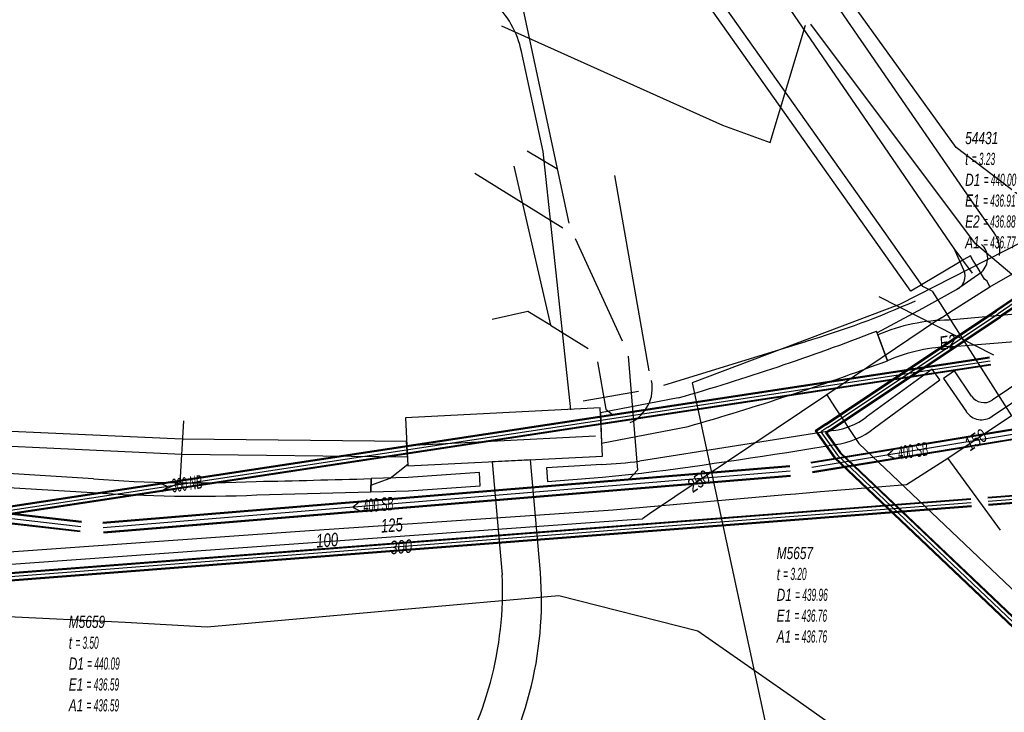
# Model space of a CAD drawing. Header units: metres. Extents: x 2695563 to 2696938, y 1260544 to 1262032.
# Tile 53 of 256: x 2695763 to 2695804, y 1261264 to 1261293. Entities that reach past the tile are written whole.
import ezdxf

# ---------------------------------------------------------------- set-up
doc = ezdxf.new("R2010")
doc.units = ezdxf.units.M
doc.linetypes.add('AUSGEZOGEN', pattern=[0])
for name, color, linetype in [('AW_LK_ Haltung Text', 7, 'AUSGEZOGEN'), ('AW_LK_Ein-Auslauftext', 24, 'AUSGEZOGEN'), ('AW_LK_Haltung', 24, 'AUSGEZOGEN'), ('AW_LK_Normschacht Text', 24, 'AUSGEZOGEN'), ('EW_LK_Bauwerk_FL_Linie_Punkt', 1, 'AUSGEZOGEN'), ('EW_LK_Trasseabs', 1, 'AUSGEZOGEN'), ('EW_LK_Trasserand', 1, 'AUSGEZOGEN'), ('FM_LK_SW_TRASSEKANTE', 94, 'AUSGEZOGEN'), ('GA_LK_Leitung', 32, 'AUSGEZOGEN'), ('GA_LK_Leitung_Text', 32, 'AUSGEZOGEN'), ('TV_LK_LEITUNG', 92, 'AUSGEZOGEN'), ('WA_LK_Leitung', 171, 'AUSGEZOGEN'), ('WA_LK_Leitung_Text', 171, 'AUSGEZOGEN')]:
    doc.layers.add(name, color=color, linetype=linetype)
doc.styles.add('ARIAL', font='arial.ttf')
pattern_1 = [(0, (2708005, 1273150), (6075, 6075), [6075, -6075]), (90, (2708005, 1273150), (-6075, 6075), [6075, -6075])]

# ---------------------------------------------------------------- blocks, each defined once
blk = doc.blocks.new('COMPLEXOBJECT_1757')
at = {"layer": 'EW_LK_Trasserand', "color": 1, "linetype": 'AUSGEZOGEN', "transparency": 33554687}
blk.add_line((5801.723, 11277.757), (5801.01, 11278.794), dxfattribs=at)
for points in [[(5802.578, 11276.92), (5806.293, 11279.426), (5805.986, 11279.882), (5802.572, 11277.583)], [(5801.01, 11278.794), (5800.557, 11278.483), (5801.506, 11277.111)]]:
    blk.add_lwpolyline(points, dxfattribs=at)
for centre, radius, start, end in [((5802.239, 11278.119), 0.631, 215.0075, 301.8281), ((5802.135, 11277.54), 0.762, 214.2692, 305.5258)]:
    blk.add_arc(centre, radius, start, end, dxfattribs=at)
blk = doc.blocks.new('COMPLEXOBJECT_1758')
at = {"layer": 'EW_LK_Trasserand', "color": 1, "linetype": 'AUSGEZOGEN', "transparency": 33554687}
for p, q in [((5797.716, 11276.447), (5800.416, 11278.424)), ((5796.025, 11276.329), (5788.013, 11275.071))]:
    blk.add_line(p, q, dxfattribs=at)
for points in [[(5800.416, 11278.424), (5800.088, 11278.872), (5797.375, 11276.886)], [(5786.449, 11274.936), (5784.173, 11274.788), (5784.209, 11274.233), (5786.484, 11274.411), (5788.09, 11274.568)]]:
    blk.add_lwpolyline(points, dxfattribs=at)
for centre, radius, start, end in [((5795.617, 11279.232), 2.932, 277.9989, 306.8424), ((5795.702, 11278.912), 3.183, 276.952, 309.2582), ((5759.237, 11497.046), 224.341, 277.38939, 279.45416), ((5786.005, 11289.206), 14.277, 271.7818, 278.0849)]:
    blk.add_arc(centre, radius, start, end, dxfattribs=at)
blk = doc.blocks.new('COMPLEXOBJECT_1760')
at = {"layer": 'EW_LK_Trasserand', "color": 1, "linetype": 'AUSGEZOGEN', "transparency": 33554687}
for p, q in [((5797.853, 11280.286), (5798.247, 11279.217)), ((5800.944, 11279.804), (5804.683, 11280.103))]:
    blk.add_line(p, q, dxfattribs=at)
blk.add_lwpolyline([(5804.683, 11280.103), (5804.582, 11281.235), (5800.795, 11280.897)], dxfattribs=at)
for centre, radius, start, end in [((5800.821, 11273.382), 7.515, 90.2009, 113.2641), ((5801.086, 11272.661), 7.145, 91.1417, 113.416)]:
    blk.add_arc(centre, radius, start, end, dxfattribs=at)
blk = doc.blocks.new('COMPLEXOBJECT_1761')
at = {"layer": 'EW_LK_Trasserand', "color": 1, "linetype": 'AUSGEZOGEN', "transparency": 33554687}
blk.add_line((5798.247, 11279.217), (5797.79, 11280.435), dxfattribs=at)
blk.add_lwpolyline([(5789.609, 11277.684), (5786.395, 11277.058), (5786.444, 11275.814), (5790.023, 11276.505)], dxfattribs=at)
for centre, radius, start, end in [((5762.636, 11371.436), 97.555, 286.05066, 291.12153), ((5760.994, 11378.358), 105.909, 285.90779, 290.59386)]:
    blk.add_arc(centre, radius, start, end, dxfattribs=at)
blk = doc.blocks.new('COMPLEXOBJECT_1762')
at = {"layer": 'EW_LK_Trasserand', "color": 1, "linetype": 'AUSGEZOGEN', "transparency": 33554687}
blk.add_line((5783.919, 11270.469), (5783.506, 11275.127), dxfattribs=at)
for points in [[(5783.506, 11275.127), (5781.929, 11275.045), (5782.338, 11270.372)], [(5771.845, 11255.863), (5770.966, 11255.127), (5768.98, 11253.212), (5770.104, 11252.046), (5772.085, 11253.956), (5772.925, 11254.644)]]:
    blk.add_lwpolyline(points, dxfattribs=at)
for centre, radius, start, end in [((5767.806, 11269.717), 14.546, 327.2033, 2.5798), ((5768.816, 11269.33), 15.145, 326.3153, 4.3129), ((5771.475, 11267.235), 10.119, 292.8631, 327.7682), ((5772.561, 11266.171), 10.293, 292.3592, 329.3909), ((5780.543, 11244.859), 14.027, 111.4837, 128.3243), ((5784.341, 11238.599), 19.691, 113.5415, 125.4326)]:
    blk.add_arc(centre, radius, start, end, dxfattribs=at)
blk = doc.blocks.new('COMPLEXOBJECT_1764')
at = {"layer": 'EW_LK_Trasserand', "color": 1, "linetype": 'AUSGEZOGEN', "transparency": 33554687}
blk.add_lwpolyline([(5756.171, 11275.959), (5769.102, 11275.353), (5778.421, 11275.24), (5778.388, 11275.882), (5769.113, 11275.975), (5756.2, 11276.553)], dxfattribs=at)
blk = doc.blocks.new('COMPLEXOBJECT_1786')
at = {"layer": 'EW_LK_Trasserand', "color": 1, "linetype": 'AUSGEZOGEN', "transparency": 33554687}
for p, q in [((5765.457, 11274.337), (5753.217, 11275.092)), ((5753.181, 11274.515), (5765.41, 11273.774))]:
    blk.add_line(p, q, dxfattribs=at)
blk.add_lwpolyline([(5772.199, 11273.669), (5776.914, 11273.8), (5776.919, 11274.346)], dxfattribs=at)
for centre, radius, start, end in [((5769.659, 11326.221), 52.054, 265.3702, 272.7708), ((5760.544, 11837.271), 563.163, 271.18345, 271.66625), ((5769.708, 11332.163), 58.547, 265.7897, 272.43814)]:
    blk.add_arc(centre, radius, start, end, dxfattribs=at)
blk = doc.blocks.new('COMPLEXOBJECT_2152')
at = {"layer": 'EW_LK_Trasseabs', "color": 1, "linetype": 'AUSGEZOGEN', "transparency": 33554687}
blk.add_lwpolyline([(5802.652, 11284.498), (5801.825, 11285.669), (5785.268, 11309.733)], dxfattribs=at)
blk.add_arc((5801.68, 11283.779), 1.209, 349.5666, 36.4851, dxfattribs=at)
blk = doc.blocks.new('COMPLEXOBJECT_2153')
at = {"layer": 'EW_LK_Trasseabs', "color": 1, "linetype": 'AUSGEZOGEN', "transparency": 33554687}
blk.add_line((5789.01, 11278.201), (5794.87, 11280.018), dxfattribs=at)
blk.add_arc((5784.868, 11313.962), 35.387, 286.4177, 294.2475, dxfattribs=at)
blk = doc.blocks.new('COMPLEXOBJECT_2446')
at = {"layer": 'EW_LK_Trasseabs', "color": 1, "linetype": 'AUSGEZOGEN', "transparency": 33554687}
blk.add_lwpolyline([(5785.167, 11277.189), (5784.035, 11287.86), (5783.134, 11291.994)], dxfattribs=at)
blk.add_arc((5779.288, 11291.179), 3.931, 11.969, 47.0651, dxfattribs=at)
blk = doc.blocks.new('COMPLEXOBJECT_2447')
at = {"layer": 'EW_LK_Trasseabs', "color": 1, "linetype": 'AUSGEZOGEN', "transparency": 33554687}
blk.add_line((5801.101, 11282.16), (5802.142, 11282.896), dxfattribs=at)
blk.add_arc((5801.631, 11283.453), 0.756, 312.527, 48.9967, dxfattribs=at)
blk = doc.blocks.new('COMPLEXOBJECT_2448')
at = {"layer": 'EW_LK_Trasseabs', "color": 1, "linetype": 'AUSGEZOGEN', "transparency": 33554687}
blk.add_line((5801.398, 11282.962), (5800.998, 11283.852), dxfattribs=at)
blk.add_arc((5800.859, 11282.706), 0.597, 293.913, 25.4454, dxfattribs=at)

msp = doc.modelspace()

# ---------------------------------------------------------------- hatches: boundary and pattern name
at = {"layer": 'EW_LK_Bauwerk_FL_Linie_Punkt', "lineweight": 18, "transparency": 33554687}
h = msp.add_hatch(dxfattribs=at)
h.set_pattern_fill('MUSTER', color=1, scale=4050, style=0, pattern_type=2)
h.set_pattern_definition([(0, (2703955, 1269100), (4050, 4050), [4050, -4050]), (90, (2703955, 1269100), (-4050, 4050), [4050, -4050])])
h.paths.add_polyline_path([(2695787.349, 1261277.08), (2695779.309, 1261276.67), (2695779.41, 1261274.689), (2695787.451, 1261275.083)], flags=0)
at = {"layer": 'EW_LK_Trasserand', "lineweight": 18, "transparency": 33554687}
h = msp.add_hatch(dxfattribs=at)
h.set_pattern_fill('MUSTER', color=1, scale=6075, style=0, pattern_type=2)
h.set_pattern_definition(pattern_1)
h.paths.add_polyline_path([(2695805.653, 1261279.913), (2695805.552, 1261281.045), (2695801.765, 1261280.707), (2695801.667, 1261280.706), (2695801.57, 1261280.704), (2695801.472, 1261280.7), (2695801.375, 1261280.695), (2695801.277, 1261280.689), (2695801.18, 1261280.682), (2695801.083, 1261280.674), (2695800.986, 1261280.664), (2695800.889, 1261280.653), (2695800.792, 1261280.64), (2695800.695, 1261280.627), (2695800.599, 1261280.612), (2695800.503, 1261280.596), (2695800.407, 1261280.578), (2695800.311, 1261280.56), (2695800.215, 1261280.54), (2695800.12, 1261280.519), (2695800.025, 1261280.497), (2695799.93, 1261280.473), (2695799.836, 1261280.448), (2695799.742, 1261280.422), (2695799.648, 1261280.395), (2695799.555, 1261280.367), (2695799.462, 1261280.337), (2695799.369, 1261280.306), (2695799.277, 1261280.274), (2695799.185, 1261280.241), (2695799.094, 1261280.206), (2695799.003, 1261280.171), (2695798.913, 1261280.134), (2695798.823, 1261280.096), (2695799.217, 1261279.027), (2695799.299, 1261279.062), (2695799.382, 1261279.096), (2695799.466, 1261279.129), (2695799.549, 1261279.161), (2695799.633, 1261279.192), (2695799.718, 1261279.222), (2695799.803, 1261279.251), (2695799.888, 1261279.278), (2695799.973, 1261279.305), (2695800.059, 1261279.331), (2695800.146, 1261279.355), (2695800.232, 1261279.379), (2695800.319, 1261279.401), (2695800.406, 1261279.422), (2695800.493, 1261279.442), (2695800.581, 1261279.461), (2695800.668, 1261279.479), (2695800.756, 1261279.496), (2695800.845, 1261279.512), (2695800.933, 1261279.527), (2695801.022, 1261279.54), (2695801.11, 1261279.553), (2695801.199, 1261279.564), (2695801.288, 1261279.574), (2695801.377, 1261279.583), (2695801.467, 1261279.591), (2695801.556, 1261279.598), (2695801.645, 1261279.604), (2695801.735, 1261279.608), (2695801.824, 1261279.612), (2695801.914, 1261279.614)], flags=0)
h = msp.add_hatch(dxfattribs=at)
h.set_pattern_fill('MUSTER', color=1, scale=6075, style=0, pattern_type=2)
h.set_pattern_definition(pattern_1)
h.paths.add_polyline_path([(2695799.217, 1261279.027), (2695798.76, 1261280.245), (2695798.5, 1261280.145), (2695798.24, 1261280.046), (2695797.979, 1261279.947), (2695797.719, 1261279.849), (2695797.457, 1261279.752), (2695797.196, 1261279.656), (2695796.934, 1261279.561), (2695796.673, 1261279.466), (2695796.41, 1261279.372), (2695796.148, 1261279.279), (2695795.885, 1261279.186), (2695795.622, 1261279.094), (2695795.359, 1261279.003), (2695795.096, 1261278.913), (2695794.832, 1261278.823), (2695794.568, 1261278.735), (2695794.304, 1261278.647), (2695794.039, 1261278.559), (2695793.774, 1261278.473), (2695793.509, 1261278.387), (2695793.244, 1261278.302), (2695792.979, 1261278.218), (2695792.713, 1261278.134), (2695792.447, 1261278.052), (2695792.181, 1261277.97), (2695791.914, 1261277.889), (2695791.648, 1261277.808), (2695791.381, 1261277.728), (2695791.114, 1261277.65), (2695790.847, 1261277.571), (2695790.579, 1261277.494), (2695787.365, 1261276.868), (2695787.414, 1261275.624), (2695790.993, 1261276.315), (2695791.262, 1261276.392), (2695791.53, 1261276.47), (2695791.798, 1261276.548), (2695792.066, 1261276.627), (2695792.334, 1261276.707), (2695792.602, 1261276.787), (2695792.869, 1261276.868), (2695793.136, 1261276.95), (2695793.403, 1261277.033), (2695793.67, 1261277.116), (2695793.936, 1261277.2), (2695794.203, 1261277.285), (2695794.469, 1261277.37), (2695794.734, 1261277.456), (2695795, 1261277.543), (2695795.265, 1261277.631), (2695795.531, 1261277.719), (2695795.795, 1261277.808), (2695796.06, 1261277.897), (2695796.325, 1261277.988), (2695796.589, 1261278.079), (2695796.853, 1261278.17), (2695797.116, 1261278.263), (2695797.38, 1261278.356), (2695797.643, 1261278.45), (2695797.906, 1261278.544), (2695798.169, 1261278.639), (2695798.431, 1261278.735), (2695798.693, 1261278.832), (2695798.955, 1261278.929)], flags=0)
h = msp.add_hatch(dxfattribs=at)
h.set_pattern_fill('MUSTER', color=1, scale=6075, style=0, pattern_type=2)
h.set_pattern_definition(pattern_1)
h.paths.add_polyline_path([(2695725.022, 1261279.194), (2695725.06, 1261279.189), (2695725.097, 1261279.185), (2695725.135, 1261279.18), (2695725.173, 1261279.176), (2695725.211, 1261279.171), (2695725.249, 1261279.166), (2695725.287, 1261279.162), (2695725.324, 1261279.157), (2695725.362, 1261279.152), (2695725.4, 1261279.147), (2695725.438, 1261279.143), (2695725.476, 1261279.138), (2695725.513, 1261279.133), (2695725.551, 1261279.128), (2695725.589, 1261279.123), (2695725.627, 1261279.118), (2695725.665, 1261279.113), (2695725.702, 1261279.108), (2695725.74, 1261279.103), (2695725.778, 1261279.098), (2695725.816, 1261279.092), (2695725.853, 1261279.087), (2695725.891, 1261279.082), (2695725.929, 1261279.077), (2695725.967, 1261279.071), (2695726.004, 1261279.066), (2695726.042, 1261279.061), (2695726.08, 1261279.055), (2695726.118, 1261279.05), (2695726.155, 1261279.045), (2695726.193, 1261279.039), (2695753.14, 1261276.074), (2695753.269, 1261276.061), (2695753.398, 1261276.048), (2695753.526, 1261276.036), (2695753.655, 1261276.023), (2695753.784, 1261276.011), (2695753.913, 1261275.999), (2695754.042, 1261275.987), (2695754.171, 1261275.976), (2695754.3, 1261275.964), (2695754.429, 1261275.953), (2695754.558, 1261275.942), (2695754.687, 1261275.932), (2695754.816, 1261275.921), (2695754.945, 1261275.911), (2695755.074, 1261275.901), (2695755.203, 1261275.891), (2695755.332, 1261275.881), (2695755.461, 1261275.872), (2695755.59, 1261275.863), (2695755.72, 1261275.854), (2695755.849, 1261275.845), (2695755.978, 1261275.836), (2695756.107, 1261275.828), (2695756.236, 1261275.82), (2695756.365, 1261275.812), (2695756.495, 1261275.804), (2695756.624, 1261275.797), (2695756.753, 1261275.79), (2695756.882, 1261275.783), (2695757.012, 1261275.776), (2695757.141, 1261275.769), (2695770.072, 1261275.163), (2695779.391, 1261275.05), (2695779.358, 1261275.692), (2695770.083, 1261275.785), (2695757.17, 1261276.363), (2695757.041, 1261276.368), (2695756.911, 1261276.374), (2695756.782, 1261276.38), (2695756.653, 1261276.387), (2695756.524, 1261276.394), (2695756.394, 1261276.402), (2695756.265, 1261276.409), (2695756.136, 1261276.418), (2695756.007, 1261276.427), (2695755.878, 1261276.436), (2695755.749, 1261276.445), (2695755.62, 1261276.455), (2695755.491, 1261276.466), (2695755.362, 1261276.477), (2695755.233, 1261276.488), (2695755.104, 1261276.5), (2695754.975, 1261276.512), (2695754.846, 1261276.525), (2695754.717, 1261276.538), (2695754.589, 1261276.551), (2695754.46, 1261276.565), (2695754.331, 1261276.579), (2695754.203, 1261276.594), (2695754.074, 1261276.609), (2695753.946, 1261276.625), (2695753.817, 1261276.641), (2695753.689, 1261276.657), (2695753.561, 1261276.674), (2695753.432, 1261276.691), (2695753.304, 1261276.709), (2695753.176, 1261276.727), (2695726.255, 1261279.738), (2695726.226, 1261279.741), (2695726.197, 1261279.744), (2695726.169, 1261279.748), (2695726.14, 1261279.751), (2695726.111, 1261279.754), (2695726.082, 1261279.757), (2695726.053, 1261279.76), (2695726.025, 1261279.764), (2695725.996, 1261279.767), (2695725.967, 1261279.77), (2695725.938, 1261279.773), (2695725.909, 1261279.776), (2695725.881, 1261279.78), (2695725.852, 1261279.783), (2695725.823, 1261279.786), (2695725.794, 1261279.789), (2695725.765, 1261279.792), (2695725.737, 1261279.796), (2695725.708, 1261279.799), (2695725.679, 1261279.802), (2695725.65, 1261279.805), (2695725.621, 1261279.808), (2695725.593, 1261279.811), (2695725.564, 1261279.815), (2695725.535, 1261279.818), (2695725.506, 1261279.821), (2695725.477, 1261279.824), (2695725.449, 1261279.827), (2695725.42, 1261279.83), (2695725.391, 1261279.833), (2695725.362, 1261279.837)], flags=0)
h = msp.add_hatch(dxfattribs=at)
h.set_pattern_fill('MUSTER', color=1, scale=6075, style=0, pattern_type=2)
h.set_pattern_definition(pattern_1)
h.paths.add_polyline_path([(2695801.98, 1261278.604), (2695801.527, 1261278.293), (2695802.476, 1261276.921), (2695802.499, 1261276.889), (2695802.523, 1261276.859), (2695802.549, 1261276.829), (2695802.577, 1261276.802), (2695802.606, 1261276.775), (2695802.636, 1261276.75), (2695802.667, 1261276.727), (2695802.7, 1261276.705), (2695802.733, 1261276.685), (2695802.768, 1261276.667), (2695802.804, 1261276.651), (2695802.84, 1261276.636), (2695802.877, 1261276.623), (2695802.914, 1261276.613), (2695802.953, 1261276.604), (2695802.991, 1261276.597), (2695803.03, 1261276.592), (2695803.069, 1261276.589), (2695803.108, 1261276.588), (2695803.147, 1261276.589), (2695803.186, 1261276.593), (2695803.225, 1261276.598), (2695803.263, 1261276.605), (2695803.302, 1261276.614), (2695803.339, 1261276.625), (2695803.376, 1261276.638), (2695803.412, 1261276.653), (2695803.448, 1261276.669), (2695803.482, 1261276.688), (2695803.516, 1261276.708), (2695803.548, 1261276.73), (2695807.263, 1261279.236), (2695806.956, 1261279.692), (2695803.542, 1261277.393), (2695803.515, 1261277.377), (2695803.488, 1261277.363), (2695803.46, 1261277.35), (2695803.432, 1261277.339), (2695803.402, 1261277.328), (2695803.373, 1261277.32), (2695803.343, 1261277.312), (2695803.313, 1261277.307), (2695803.282, 1261277.302), (2695803.251, 1261277.3), (2695803.221, 1261277.298), (2695803.19, 1261277.298), (2695803.159, 1261277.3), (2695803.128, 1261277.303), (2695803.098, 1261277.308), (2695803.068, 1261277.314), (2695803.038, 1261277.322), (2695803.009, 1261277.331), (2695802.98, 1261277.342), (2695802.951, 1261277.354), (2695802.923, 1261277.367), (2695802.896, 1261277.381), (2695802.87, 1261277.397), (2695802.844, 1261277.415), (2695802.82, 1261277.433), (2695802.796, 1261277.453), (2695802.773, 1261277.474), (2695802.751, 1261277.495), (2695802.731, 1261277.518), (2695802.711, 1261277.542), (2695802.693, 1261277.567)], flags=0)
h = msp.add_hatch(dxfattribs=at)
h.set_pattern_fill('MUSTER', color=1, scale=6075, style=0, pattern_type=2)
h.set_pattern_definition(pattern_1)
h.paths.add_polyline_path([(2695801.386, 1261278.234), (2695801.058, 1261278.682), (2695798.345, 1261276.696), (2695798.307, 1261276.668), (2695798.268, 1261276.64), (2695798.229, 1261276.613), (2695798.189, 1261276.587), (2695798.149, 1261276.561), (2695798.108, 1261276.536), (2695798.068, 1261276.512), (2695798.026, 1261276.488), (2695797.985, 1261276.465), (2695797.943, 1261276.443), (2695797.9, 1261276.421), (2695797.857, 1261276.4), (2695797.814, 1261276.38), (2695797.771, 1261276.36), (2695797.727, 1261276.341), (2695797.683, 1261276.323), (2695797.639, 1261276.306), (2695797.594, 1261276.289), (2695797.549, 1261276.273), (2695797.504, 1261276.258), (2695797.459, 1261276.243), (2695797.413, 1261276.229), (2695797.368, 1261276.216), (2695797.322, 1261276.204), (2695797.276, 1261276.192), (2695797.229, 1261276.182), (2695797.183, 1261276.172), (2695797.136, 1261276.162), (2695797.089, 1261276.154), (2695797.042, 1261276.146), (2695796.995, 1261276.139), (2695788.983, 1261274.881), (2695788.933, 1261274.874), (2695788.883, 1261274.867), (2695788.832, 1261274.86), (2695788.782, 1261274.854), (2695788.732, 1261274.848), (2695788.682, 1261274.841), (2695788.631, 1261274.835), (2695788.581, 1261274.83), (2695788.531, 1261274.824), (2695788.48, 1261274.819), (2695788.43, 1261274.813), (2695788.379, 1261274.808), (2695788.329, 1261274.803), (2695788.279, 1261274.799), (2695788.228, 1261274.794), (2695788.178, 1261274.79), (2695788.127, 1261274.786), (2695788.077, 1261274.782), (2695788.026, 1261274.778), (2695787.976, 1261274.774), (2695787.925, 1261274.771), (2695787.874, 1261274.767), (2695787.824, 1261274.764), (2695787.773, 1261274.761), (2695787.723, 1261274.759), (2695787.672, 1261274.756), (2695787.622, 1261274.754), (2695787.571, 1261274.752), (2695787.52, 1261274.75), (2695787.47, 1261274.748), (2695787.419, 1261274.746), (2695785.143, 1261274.598), (2695785.179, 1261274.043), (2695787.454, 1261274.221), (2695789.06, 1261274.378), (2695789.319, 1261274.412), (2695789.577, 1261274.446), (2695789.836, 1261274.48), (2695790.094, 1261274.515), (2695790.353, 1261274.549), (2695790.611, 1261274.585), (2695790.869, 1261274.62), (2695791.128, 1261274.656), (2695791.386, 1261274.692), (2695791.644, 1261274.728), (2695791.902, 1261274.765), (2695792.161, 1261274.802), (2695792.419, 1261274.839), (2695792.677, 1261274.877), (2695792.935, 1261274.915), (2695793.193, 1261274.953), (2695793.451, 1261274.992), (2695793.709, 1261275.03), (2695793.966, 1261275.069), (2695794.224, 1261275.109), (2695794.482, 1261275.149), (2695794.74, 1261275.189), (2695794.997, 1261275.229), (2695795.255, 1261275.269), (2695795.513, 1261275.31), (2695795.77, 1261275.352), (2695796.028, 1261275.393), (2695796.285, 1261275.435), (2695796.542, 1261275.477), (2695796.8, 1261275.519), (2695797.057, 1261275.562), (2695797.114, 1261275.57), (2695797.172, 1261275.578), (2695797.229, 1261275.588), (2695797.286, 1261275.598), (2695797.342, 1261275.61), (2695797.399, 1261275.623), (2695797.455, 1261275.636), (2695797.511, 1261275.651), (2695797.567, 1261275.667), (2695797.622, 1261275.684), (2695797.677, 1261275.702), (2695797.732, 1261275.72), (2695797.786, 1261275.74), (2695797.84, 1261275.761), (2695797.894, 1261275.783), (2695797.947, 1261275.805), (2695798, 1261275.829), (2695798.053, 1261275.854), (2695798.105, 1261275.879), (2695798.156, 1261275.906), (2695798.207, 1261275.933), (2695798.257, 1261275.962), (2695798.307, 1261275.991), (2695798.357, 1261276.021), (2695798.406, 1261276.052), (2695798.454, 1261276.084), (2695798.502, 1261276.117), (2695798.549, 1261276.151), (2695798.595, 1261276.185), (2695798.641, 1261276.221), (2695798.686, 1261276.257)], flags=0)
h = msp.add_hatch(dxfattribs=at)
h.set_pattern_fill('MUSTER', color=1, scale=6075, style=0, pattern_type=2)
h.set_pattern_definition(pattern_1)
h.paths.add_polyline_path([(2695724.174, 1261277.592), (2695725.41, 1261277.477), (2695726.205, 1261277.385), (2695727, 1261277.293), (2695727.795, 1261277.201), (2695728.591, 1261277.109), (2695729.386, 1261277.018), (2695730.181, 1261276.926), (2695730.976, 1261276.835), (2695731.771, 1261276.744), (2695732.567, 1261276.653), (2695733.362, 1261276.563), (2695734.157, 1261276.472), (2695734.953, 1261276.381), (2695735.748, 1261276.291), (2695736.543, 1261276.201), (2695737.339, 1261276.111), (2695738.134, 1261276.021), (2695738.93, 1261275.931), (2695739.725, 1261275.842), (2695740.52, 1261275.753), (2695741.316, 1261275.663), (2695742.111, 1261275.574), (2695742.907, 1261275.485), (2695743.702, 1261275.397), (2695744.498, 1261275.308), (2695745.293, 1261275.22), (2695746.089, 1261275.131), (2695746.885, 1261275.043), (2695747.68, 1261274.955), (2695748.476, 1261274.867), (2695749.271, 1261274.78), (2695750.067, 1261274.692), (2695750.198, 1261274.676), (2695750.33, 1261274.66), (2695750.461, 1261274.644), (2695750.592, 1261274.629), (2695750.724, 1261274.614), (2695750.855, 1261274.599), (2695750.987, 1261274.584), (2695751.118, 1261274.57), (2695751.25, 1261274.556), (2695751.382, 1261274.543), (2695751.513, 1261274.529), (2695751.645, 1261274.516), (2695751.776, 1261274.504), (2695751.908, 1261274.491), (2695752.04, 1261274.479), (2695752.172, 1261274.467), (2695752.303, 1261274.456), (2695752.435, 1261274.444), (2695752.567, 1261274.433), (2695752.699, 1261274.423), (2695752.831, 1261274.412), (2695752.963, 1261274.402), (2695753.095, 1261274.393), (2695753.227, 1261274.383), (2695753.359, 1261274.374), (2695753.491, 1261274.365), (2695753.623, 1261274.356), (2695753.755, 1261274.348), (2695753.887, 1261274.34), (2695754.019, 1261274.332), (2695754.151, 1261274.325), (2695766.38, 1261273.584), (2695766.599, 1261273.568), (2695766.817, 1261273.553), (2695767.036, 1261273.539), (2695767.255, 1261273.526), (2695767.473, 1261273.514), (2695767.692, 1261273.502), (2695767.911, 1261273.491), (2695768.13, 1261273.481), (2695768.349, 1261273.472), (2695768.568, 1261273.464), (2695768.787, 1261273.457), (2695769.006, 1261273.45), (2695769.225, 1261273.444), (2695769.444, 1261273.439), (2695769.663, 1261273.435), (2695769.883, 1261273.431), (2695770.102, 1261273.429), (2695770.321, 1261273.427), (2695770.54, 1261273.426), (2695770.759, 1261273.426), (2695770.978, 1261273.427), (2695771.197, 1261273.428), (2695771.417, 1261273.431), (2695771.636, 1261273.434), (2695771.855, 1261273.438), (2695772.074, 1261273.443), (2695772.293, 1261273.448), (2695772.512, 1261273.455), (2695772.731, 1261273.462), (2695772.95, 1261273.47), (2695773.169, 1261273.479), (2695777.884, 1261273.61), (2695777.889, 1261274.156), (2695777.736, 1261274.152), (2695777.583, 1261274.147), (2695777.43, 1261274.143), (2695777.277, 1261274.139), (2695777.124, 1261274.134), (2695776.971, 1261274.13), (2695776.818, 1261274.126), (2695776.665, 1261274.122), (2695776.512, 1261274.118), (2695776.359, 1261274.114), (2695776.206, 1261274.11), (2695776.053, 1261274.106), (2695775.9, 1261274.102), (2695775.747, 1261274.098), (2695775.594, 1261274.094), (2695775.441, 1261274.09), (2695775.288, 1261274.086), (2695775.135, 1261274.083), (2695774.982, 1261274.079), (2695774.828, 1261274.075), (2695774.675, 1261274.072), (2695774.522, 1261274.068), (2695774.369, 1261274.065), (2695774.216, 1261274.061), (2695774.063, 1261274.058), (2695773.91, 1261274.054), (2695773.757, 1261274.051), (2695773.604, 1261274.048), (2695773.451, 1261274.044), (2695773.298, 1261274.041), (2695773.145, 1261274.038), (2695772.928, 1261274.028), (2695772.712, 1261274.019), (2695772.495, 1261274.011), (2695772.278, 1261274.003), (2695772.061, 1261273.997), (2695771.845, 1261273.991), (2695771.628, 1261273.987), (2695771.411, 1261273.983), (2695771.194, 1261273.98), (2695770.977, 1261273.978), (2695770.76, 1261273.977), (2695770.543, 1261273.977), (2695770.326, 1261273.978), (2695770.11, 1261273.98), (2695769.893, 1261273.982), (2695769.676, 1261273.986), (2695769.459, 1261273.99), (2695769.242, 1261273.996), (2695769.025, 1261274.002), (2695768.809, 1261274.009), (2695768.592, 1261274.017), (2695768.375, 1261274.026), (2695768.158, 1261274.036), (2695767.942, 1261274.047), (2695767.725, 1261274.058), (2695767.509, 1261274.071), (2695767.292, 1261274.084), (2695767.076, 1261274.099), (2695766.86, 1261274.114), (2695766.643, 1261274.13), (2695766.427, 1261274.147), (2695754.187, 1261274.902), (2695754.056, 1261274.908), (2695753.924, 1261274.914), (2695753.793, 1261274.921), (2695753.662, 1261274.928), (2695753.531, 1261274.935), (2695753.4, 1261274.942), (2695753.269, 1261274.951), (2695753.137, 1261274.959), (2695753.006, 1261274.968), (2695752.875, 1261274.977), (2695752.744, 1261274.986), (2695752.613, 1261274.996), (2695752.482, 1261275.006), (2695752.351, 1261275.017), (2695752.22, 1261275.027), (2695752.089, 1261275.039), (2695751.958, 1261275.05), (2695751.828, 1261275.062), (2695751.697, 1261275.075), (2695751.566, 1261275.087), (2695751.435, 1261275.1), (2695751.305, 1261275.114), (2695751.174, 1261275.127), (2695751.043, 1261275.141), (2695750.913, 1261275.156), (2695750.782, 1261275.171), (2695750.652, 1261275.186), (2695750.521, 1261275.201), (2695750.391, 1261275.217), (2695750.26, 1261275.233), (2695750.13, 1261275.25), (2695749.335, 1261275.34), (2695748.539, 1261275.431), (2695747.744, 1261275.521), (2695746.948, 1261275.612), (2695746.153, 1261275.703), (2695745.357, 1261275.793), (2695744.562, 1261275.884), (2695743.766, 1261275.974), (2695742.971, 1261276.065), (2695742.175, 1261276.156), (2695741.38, 1261276.246), (2695740.585, 1261276.337), (2695739.789, 1261276.428), (2695738.994, 1261276.519), (2695738.198, 1261276.61), (2695737.403, 1261276.7), (2695736.608, 1261276.791), (2695735.812, 1261276.882), (2695735.017, 1261276.973), (2695734.221, 1261277.064), (2695733.426, 1261277.155), (2695732.63, 1261277.246), (2695731.835, 1261277.337), (2695731.04, 1261277.428), (2695730.244, 1261277.519), (2695729.449, 1261277.61), (2695728.654, 1261277.701), (2695727.858, 1261277.792), (2695727.063, 1261277.884), (2695726.267, 1261277.975), (2695725.472, 1261278.066), (2695724.474, 1261278.159)], flags=0)
h = msp.add_hatch(dxfattribs=at)
h.set_pattern_fill('MUSTER', color=1, scale=6075, style=0, pattern_type=2)
h.set_pattern_definition(pattern_1)
h.paths.add_polyline_path([(2695784.476, 1261274.937), (2695782.899, 1261274.855), (2695783.308, 1261270.182), (2695783.318, 1261269.892), (2695783.323, 1261269.603), (2695783.321, 1261269.313), (2695783.314, 1261269.023), (2695783.301, 1261268.734), (2695783.282, 1261268.445), (2695783.258, 1261268.156), (2695783.228, 1261267.868), (2695783.192, 1261267.581), (2695783.15, 1261267.294), (2695783.103, 1261267.008), (2695783.05, 1261266.723), (2695782.991, 1261266.439), (2695782.927, 1261266.157), (2695782.857, 1261265.876), (2695782.781, 1261265.596), (2695782.7, 1261265.318), (2695782.614, 1261265.041), (2695782.522, 1261264.767), (2695782.424, 1261264.494), (2695782.321, 1261264.223), (2695782.213, 1261263.954), (2695782.099, 1261263.688), (2695781.98, 1261263.424), (2695781.856, 1261263.162), (2695781.727, 1261262.903), (2695781.592, 1261262.646), (2695781.453, 1261262.392), (2695781.308, 1261262.141), (2695781.158, 1261261.893), (2695781.004, 1261261.648), (2695780.896, 1261261.481), (2695780.785, 1261261.316), (2695780.671, 1261261.153), (2695780.554, 1261260.993), (2695780.433, 1261260.834), (2695780.31, 1261260.679), (2695780.183, 1261260.525), (2695780.053, 1261260.374), (2695779.921, 1261260.226), (2695779.785, 1261260.081), (2695779.647, 1261259.938), (2695779.506, 1261259.798), (2695779.362, 1261259.66), (2695779.216, 1261259.526), (2695779.067, 1261259.394), (2695778.915, 1261259.265), (2695778.761, 1261259.14), (2695778.605, 1261259.017), (2695778.446, 1261258.898), (2695778.284, 1261258.781), (2695778.121, 1261258.668), (2695777.955, 1261258.558), (2695777.787, 1261258.452), (2695777.617, 1261258.348), (2695777.446, 1261258.248), (2695777.272, 1261258.152), (2695777.096, 1261258.059), (2695776.919, 1261257.969), (2695776.739, 1261257.883), (2695776.558, 1261257.8), (2695776.376, 1261257.721), (2695776.252, 1261257.672), (2695776.129, 1261257.621), (2695776.007, 1261257.57), (2695775.885, 1261257.517), (2695775.763, 1261257.463), (2695775.642, 1261257.408), (2695775.522, 1261257.352), (2695775.402, 1261257.294), (2695775.282, 1261257.236), (2695775.163, 1261257.176), (2695775.045, 1261257.115), (2695774.927, 1261257.053), (2695774.81, 1261256.99), (2695774.694, 1261256.926), (2695774.578, 1261256.861), (2695774.463, 1261256.795), (2695774.348, 1261256.727), (2695774.234, 1261256.659), (2695774.121, 1261256.589), (2695774.008, 1261256.519), (2695773.896, 1261256.447), (2695773.785, 1261256.374), (2695773.674, 1261256.3), (2695773.564, 1261256.226), (2695773.455, 1261256.15), (2695773.346, 1261256.073), (2695773.238, 1261255.995), (2695773.131, 1261255.916), (2695773.025, 1261255.836), (2695772.92, 1261255.755), (2695772.815, 1261255.673), (2695771.936, 1261254.937), (2695769.95, 1261253.022), (2695771.074, 1261251.856), (2695773.055, 1261253.766), (2695773.895, 1261254.454), (2695774.003, 1261254.53), (2695774.111, 1261254.605), (2695774.22, 1261254.68), (2695774.329, 1261254.754), (2695774.438, 1261254.827), (2695774.549, 1261254.9), (2695774.659, 1261254.971), (2695774.77, 1261255.042), (2695774.882, 1261255.112), (2695774.994, 1261255.182), (2695775.106, 1261255.25), (2695775.219, 1261255.318), (2695775.333, 1261255.386), (2695775.447, 1261255.452), (2695775.561, 1261255.518), (2695775.676, 1261255.583), (2695775.791, 1261255.647), (2695775.907, 1261255.71), (2695776.023, 1261255.773), (2695776.139, 1261255.834), (2695776.256, 1261255.895), (2695776.373, 1261255.956), (2695776.491, 1261256.015), (2695776.609, 1261256.074), (2695776.727, 1261256.132), (2695776.846, 1261256.189), (2695776.965, 1261256.245), (2695777.085, 1261256.3), (2695777.205, 1261256.355), (2695777.325, 1261256.409), (2695777.446, 1261256.462), (2695777.644, 1261256.546), (2695777.839, 1261256.633), (2695778.033, 1261256.725), (2695778.225, 1261256.821), (2695778.415, 1261256.921), (2695778.603, 1261257.025), (2695778.789, 1261257.133), (2695778.972, 1261257.244), (2695779.153, 1261257.359), (2695779.331, 1261257.479), (2695779.507, 1261257.601), (2695779.681, 1261257.728), (2695779.852, 1261257.858), (2695780.02, 1261257.991), (2695780.185, 1261258.128), (2695780.347, 1261258.269), (2695780.506, 1261258.413), (2695780.662, 1261258.56), (2695780.816, 1261258.71), (2695780.966, 1261258.863), (2695781.112, 1261259.02), (2695781.256, 1261259.18), (2695781.396, 1261259.342), (2695781.533, 1261259.507), (2695781.666, 1261259.676), (2695781.796, 1261259.847), (2695781.922, 1261260.02), (2695782.044, 1261260.197), (2695782.163, 1261260.375), (2695782.278, 1261260.556), (2695782.389, 1261260.74), (2695782.566, 1261261.012), (2695782.737, 1261261.287), (2695782.902, 1261261.566), (2695783.061, 1261261.848), (2695783.214, 1261262.133), (2695783.361, 1261262.422), (2695783.501, 1261262.714), (2695783.635, 1261263.009), (2695783.763, 1261263.307), (2695783.885, 1261263.607), (2695784, 1261263.91), (2695784.109, 1261264.215), (2695784.211, 1261264.523), (2695784.306, 1261264.832), (2695784.395, 1261265.144), (2695784.477, 1261265.457), (2695784.553, 1261265.772), (2695784.621, 1261266.089), (2695784.683, 1261266.407), (2695784.738, 1261266.726), (2695784.787, 1261267.047), (2695784.828, 1261267.368), (2695784.862, 1261267.69), (2695784.89, 1261268.013), (2695784.911, 1261268.336), (2695784.924, 1261268.66), (2695784.931, 1261268.984), (2695784.931, 1261269.308), (2695784.924, 1261269.632), (2695784.91, 1261269.956), (2695784.889, 1261270.279)], flags=0)
h = msp.add_hatch(dxfattribs=at)
h.set_pattern_fill('MUSTER', color=1, scale=6075, style=0, pattern_type=2)
h.set_pattern_definition(pattern_1)
h.paths.add_polyline_path([(2695777.889, 1261274.156), (2695777.884, 1261273.61), (2695779.43, 1261273.652), (2695782.401, 1261273.857), (2695782.363, 1261274.406), (2695779.417, 1261274.203)], flags=0)

# ---------------------------------------------------------------- linework, layer by layer
at = {"layer": 'AW_LK_Haltung', "color": 24, "linetype": 'AUSGEZOGEN', "transparency": 33554687}
for p, q in [((2695784.344, 1261287.702), (2695785.568, 1261286.97)), ((2695782.182, 1261286.778), (2695785.81, 1261284.523)), ((2695786.318, 1261284.079), (2695788.255, 1261279.843)), ((2695798.868, 1261281.685), (2695803.591, 1261279.268))]:
    msp.add_line(p, q, dxfattribs=at)
at = {"layer": 'AW_LK_Haltung', "linetype": 'AUSGEZOGEN', "transparency": 33554687}
for p, q in [((2695754.94, 1261271.8), (2695803.43, 1261279.188)), ((2695754.943, 1261271.78), (2695803.433, 1261279.168)), ((2695754.946, 1261271.761), (2695803.436, 1261279.149)), ((2695754.986, 1261271.503), (2695803.476, 1261278.891)), ((2695754.989, 1261271.484), (2695803.479, 1261278.872)), ((2695754.992, 1261271.464), (2695803.482, 1261278.852)), ((2695765.925, 1261272.348), (2695725.998, 1261276.928)), ((2695765.927, 1261272.368), (2695726, 1261276.948)), ((2695765.929, 1261272.388), (2695726.002, 1261276.968)), ((2695809.124, 1261276.979), (2695796.059, 1261274.827)), ((2695809.127, 1261276.959), (2695796.062, 1261274.807)), ((2695809.131, 1261276.94), (2695796.066, 1261274.788)), ((2695765.879, 1261271.95), (2695725.952, 1261276.53)), ((2695765.881, 1261271.97), (2695725.954, 1261276.55)), ((2695765.883, 1261271.99), (2695725.956, 1261276.57)), ((2695809.189, 1261276.584), (2695796.124, 1261274.432)), ((2695809.193, 1261276.565), (2695796.128, 1261274.413)), ((2695809.196, 1261276.545), (2695796.131, 1261274.393)), ((2695795.181, 1261274.688), (2695766.813, 1261272.345)), ((2695795.183, 1261274.668), (2695766.815, 1261272.325)), ((2695795.184, 1261274.648), (2695766.816, 1261272.305)), ((2695795.214, 1261274.29), (2695766.846, 1261271.947)), ((2695795.215, 1261274.27), (2695766.847, 1261271.927)), ((2695795.217, 1261274.25), (2695766.849, 1261271.907))]:
    msp.add_line(p, q, dxfattribs=at)
at = {"layer": 'AW_LK_Haltung', "color": 255, "transparency": 33554687}
for p, q in [((2695754.966, 1261271.632), (2695803.456, 1261279.02)), ((2695765.904, 1261272.169), (2695725.977, 1261276.749)), ((2695809.16, 1261276.762), (2695796.095, 1261274.61)), ((2695795.199, 1261274.469), (2695766.831, 1261272.126))]:
    msp.add_line(p, q, dxfattribs=at)
at = {"layer": 'AW_LK_Haltung', "color": 24, "linetype": 'AUSGEZOGEN', "transparency": 33554687}
for points in [[(2695772.542, 1261296.507), (2695771.505, 1261301.296), (2695771.709, 1261301.619), (2695781.695, 1261303.714), (2695782.035, 1261303.493), (2695786.055, 1261284.715)], [(2695783.782, 1261287.073), (2695785.305, 1261280.5), (2695786.855, 1261279.534)], [(2695782.892, 1261280.748), (2695784.371, 1261281.075), (2695785.275, 1261280.52)], [(2695788.515, 1261279.211), (2695788.889, 1261274.511), (2695788.547, 1261274.14)], [(2695787.238, 1261278.988), (2695787.583, 1261277.023), (2695787.871, 1261276.788)]]:
    msp.add_lwpolyline(points, dxfattribs=at)
at = {"layer": 'EW_LK_Bauwerk_FL_Linie_Punkt', "color": 1, "linetype": 'AUSGEZOGEN', "transparency": 33554687}
msp.add_line((2695779.618, 1261275.534), (2695787.158, 1261275.919), dxfattribs=at)
msp.add_lwpolyline([(2695787.349, 1261277.08), (2695779.309, 1261276.67), (2695779.41, 1261274.689), (2695787.451, 1261275.083), (2695787.349, 1261277.08)], close=True, dxfattribs=at)
at = {"layer": 'EW_LK_Trasseabs', "color": 1, "linetype": 'AUSGEZOGEN', "transparency": 33554687}
for p, q in [((2695801.968, 1261283.662), (2695785.024, 1261308.422)), ((2695789.376, 1261278.607), (2695787.956, 1261286.687)), ((2695802.727, 1261282.642), (2695801.968, 1261283.662)), ((2695800.679, 1261281.199), (2695802.071, 1261281.97)), ((2695798.782, 1261280.185), (2695800.679, 1261281.199)), ((2695786.655, 1261277.374), (2695788.942, 1261277.772))]:
    msp.add_line(p, q, dxfattribs=at)
for points in [[(2695769.332, 1261273.712), (2695770.013, 1261273.98), (2695770.154, 1261276.54)], [(2695777.88, 1261273.88), (2695778.676, 1261274.18), (2695779.407, 1261274.756)]]:
    msp.add_lwpolyline(points, dxfattribs=at)
msp.add_arc((2695787.912, 1261277.91), 1.595, 295.4303, 10.9145, dxfattribs=at)
at = {"layer": 'EW_LK_Trasserand', "color": 1, "linetype": 'AUSGEZOGEN', "transparency": 33554687}
msp.add_lwpolyline([(2695777.889, 1261274.156), (2695777.884, 1261273.61), (2695779.43, 1261273.652), (2695782.401, 1261273.857), (2695782.363, 1261274.406), (2695779.417, 1261274.203), (2695777.889, 1261274.156)], close=True, dxfattribs=at)
at = {"layer": 'FM_LK_SW_TRASSEKANTE', "color": 94, "linetype": 'AUSGEZOGEN', "transparency": 33554687}
for points in [[(2695854.744, 1261234.023), (2695854.625, 1261234.136), (2695813.8, 1261274.61), (2695802.85, 1261283.864), (2695796.06, 1261292.942)], [(2695783.284, 1261292.862), (2695792.411, 1261288.769), (2695794.376, 1261288.052), (2695795.832, 1261292.899)]]:
    msp.add_lwpolyline(points, dxfattribs=at)
at = {"layer": 'GA_LK_Leitung', "linetype": 'AUSGEZOGEN', "transparency": 33554687}
for p, q in [((2695827.119, 1261297.062), (2695803.695, 1261281.11)), ((2695827.13, 1261297.046), (2695803.706, 1261281.095)), ((2695827.14, 1261297.031), (2695803.716, 1261281.079)), ((2695827.288, 1261296.813), (2695803.864, 1261280.863)), ((2695827.298, 1261296.798), (2695803.874, 1261280.847)), ((2695827.309, 1261296.782), (2695803.885, 1261280.832)), ((2695796.662, 1261276.416), (2695803.696, 1261281.111)), ((2695796.673, 1261276.401), (2695803.707, 1261281.096)), ((2695796.683, 1261276.385), (2695803.717, 1261281.08)), ((2695796.829, 1261276.167), (2695803.863, 1261280.862)), ((2695796.839, 1261276.151), (2695803.873, 1261280.846)), ((2695796.85, 1261276.136), (2695803.884, 1261280.831)), ((2695796.662, 1261276.416), (2695796.233, 1261276.13)), ((2695796.673, 1261276.401), (2695796.259, 1261276.125)), ((2695796.683, 1261276.385), (2695796.286, 1261276.12)), ((2695796.233, 1261276.13), (2695797.022, 1261275.018)), ((2695796.259, 1261276.125), (2695797.036, 1261275.03)), ((2695796.286, 1261276.12), (2695797.05, 1261275.043)), ((2695796.829, 1261276.167), (2695796.656, 1261276.052)), ((2695796.656, 1261276.052), (2695797.25, 1261275.215)), ((2695796.839, 1261276.151), (2695796.683, 1261276.047)), ((2695796.683, 1261276.047), (2695797.264, 1261275.228)), ((2695796.85, 1261276.136), (2695796.709, 1261276.042)), ((2695796.709, 1261276.042), (2695797.278, 1261275.24)), ((2695797.25, 1261275.215), (2695815.19, 1261258.128)), ((2695797.264, 1261275.228), (2695815.203, 1261258.142)), ((2695797.278, 1261275.24), (2695815.216, 1261258.155)), ((2695797.022, 1261275.018), (2695814.984, 1261257.911)), ((2695797.036, 1261275.03), (2695814.997, 1261257.924)), ((2695797.05, 1261275.043), (2695815.01, 1261257.938))]:
    msp.add_line(p, q, dxfattribs=at)
at = {"layer": 'GA_LK_Leitung', "color": 255, "linetype": 'AUSGEZOGEN', "transparency": 33554687}
for p, q in [((2695827.214, 1261296.922), (2695803.79, 1261280.971)), ((2695796.756, 1261276.276), (2695803.79, 1261280.971)), ((2695796.756, 1261276.276), (2695796.471, 1261276.086)), ((2695796.471, 1261276.086), (2695797.15, 1261275.129)), ((2695797.15, 1261275.129), (2695815.1, 1261258.033))]:
    msp.add_line(p, q, dxfattribs=at)
at = {"layer": 'GA_LK_Leitung', "color": 32, "linetype": 'AUSGEZOGEN', "transparency": 33554687}
for points in [[(2695802.749, 1261283.187), (2695802.644, 1261283.362), (2695802.379, 1261283.205), (2695802.085, 1261283.03), (2695800.188, 1261281.905), (2695786.082, 1261301.843), (2695781.492, 1261300.645)], [(2695801.443, 1261280.807), (2695801.8, 1261281.034), (2695803.448, 1261282.083), (2695804.868, 1261282.894), (2695805.378, 1261283.246), (2695810.086, 1261286.31)], [(2695803.448, 1261282.083), (2695803.338, 1261282.31), (2695803.229, 1261282.393), (2695802.875, 1261282.979), (2695802.749, 1261283.187)], [(2695801.443, 1261280.807), (2695801.248, 1261280.676), (2695796.708, 1261277.612)], [(2695796.708, 1261277.612), (2695789.395, 1261272.695), (2695789.1, 1261272.496)], [(2695796.708, 1261277.612), (2695797.033, 1261277.123), (2695798.04, 1261275.603), (2695816.629, 1261257.929), (2695816.873, 1261257.697)], [(2695722.762, 1261274.927), (2695729.35, 1261274.49), (2695729.85, 1261274.5), (2695752.059, 1261270.632), (2695754.99, 1261270.04), (2695788.849, 1261272.478), (2695789.1, 1261272.496)], [(2695808.593, 1261253.811), (2695804.476, 1261258.104), (2695802.42, 1261260.08), (2695795.528, 1261264.958), (2695791.381, 1261267.856), (2695785.639, 1261269.309), (2695779.105, 1261268.73), (2695771.116, 1261268.023), (2695767.734, 1261268.21), (2695762.63, 1261268.457), (2695746.772, 1261269.946), (2695721.533, 1261272.606)]]:
    msp.add_lwpolyline(points, dxfattribs=at)
at = {"layer": 'TV_LK_LEITUNG', "color": 92, "linetype": 'AUSGEZOGEN', "transparency": 33554687}
for points in [[(2695806.226, 1261284.67), (2695802.055, 1261287.843), (2695793.449, 1261299.794), (2695787.09, 1261309.816), (2695786.018, 1261315.385)], [(2695806.226, 1261284.67), (2695799.709, 1261281.351), (2695791.15, 1261278.115), (2695797.508, 1261248.543), (2695802.057, 1261242.684), (2695811.091, 1261244)]]:
    msp.add_lwpolyline(points, dxfattribs=at)
at = {"layer": 'WA_LK_Leitung', "color": 7, "linetype": 'AUSGEZOGEN', "transparency": 33554687}
for p, q in [((2695801.709, 1261274.994), (2695803.874, 1261272.02)), ((2695795.423, 1261273.519), (2695795.009, 1261273.483))]:
    msp.add_line(p, q, dxfattribs=at)
at = {"layer": 'WA_LK_Leitung', "linetype": 'AUSGEZOGEN', "transparency": 33554687}
for p, q in [((2695805.521, 1261273.549), (2695803.364, 1261273.382)), ((2695805.522, 1261273.53), (2695803.365, 1261273.364)), ((2695805.523, 1261273.511), (2695803.367, 1261273.345)), ((2695802.684, 1261273.028), (2695754.824, 1261269.328)), ((2695802.664, 1261273.29), (2695754.836, 1261269.592)), ((2695802.662, 1261273.309), (2695754.837, 1261269.611)), ((2695802.661, 1261273.327), (2695754.838, 1261269.63)), ((2695805.537, 1261273.249), (2695803.387, 1261273.083)), ((2695805.538, 1261273.23), (2695803.389, 1261273.064)), ((2695805.539, 1261273.211), (2695803.39, 1261273.046)), ((2695802.687, 1261272.991), (2695754.822, 1261269.29)), ((2695802.686, 1261273.009), (2695754.823, 1261269.309))]:
    msp.add_line(p, q, dxfattribs=at)
at = {"layer": 'WA_LK_Leitung', "color": 255, "linetype": 'AUSGEZOGEN', "transparency": 33554687}
for p, q in [((2695802.674, 1261273.159), (2695754.83, 1261269.46)), ((2695805.53, 1261273.38), (2695803.377, 1261273.214))]:
    msp.add_line(p, q, dxfattribs=at)
at = {"layer": 'WA_LK_Leitung', "color": 7, "linetype": 'AUSGEZOGEN', "transparency": 33554687}
for points in [[(2695799.08, 1261284.362), (2695786.273, 1261302.472), (2695781.388, 1261301.134)], [(2695801.061, 1261281.901), (2695800.68, 1261282.101), (2695799.08, 1261284.362)], [(2695801.061, 1261281.901), (2695801.255, 1261281.598), (2695801.39, 1261281.39), (2695801.962, 1261280.5), (2695804.238, 1261276.907), (2695804.338, 1261276.749)], [(2695806.66, 1261278.327), (2695806.251, 1261278.049), (2695804.338, 1261276.749), (2695801.709, 1261274.994), (2695800.009, 1261273.899), (2695797.963, 1261273.73), (2695796.802, 1261273.634), (2695796.45, 1261273.604), (2695795.711, 1261273.543), (2695795.423, 1261273.519)], [(2695795.009, 1261273.483), (2695787.883, 1261272.848), (2695774.952, 1261271.977), (2695755.19, 1261270.56), (2695751.43, 1261271.25), (2695729.87, 1261274.93), (2695727.44, 1261275.08), (2695723.007, 1261275.389)]]:
    msp.add_lwpolyline(points, dxfattribs=at)

# ---------------------------------------------------------------- block references
at = {"layer": 'EW_LK_Trasseabs', "color": 1, "linetype": 'AUSGEZOGEN', "lineweight": -3, "transparency": 33554687}
for name in ['COMPLEXOBJECT_2152', 'COMPLEXOBJECT_2446', 'COMPLEXOBJECT_2448', 'COMPLEXOBJECT_2447', 'COMPLEXOBJECT_2153']:
    msp.add_blockref(name, (2690000.97, 1249999.81), dxfattribs=at)
at = {"layer": 'EW_LK_Trasserand', "color": 1, "linetype": 'AUSGEZOGEN', "lineweight": -3, "transparency": 33554687}
for name in ['COMPLEXOBJECT_1760', 'COMPLEXOBJECT_1761', 'COMPLEXOBJECT_1764', 'COMPLEXOBJECT_1757', 'COMPLEXOBJECT_1758', 'COMPLEXOBJECT_1786', 'COMPLEXOBJECT_1762']:
    msp.add_blockref(name, (2690000.97, 1249999.81), dxfattribs=at)

# ---------------------------------------------------------------- texts
at = {"layer": 'AW_LK_ Haltung Text', "color": 24, "transparency": 33554687, "char_height": 0.55705, "attachment_point": 5, "style": 'ARIAL'}
for s, insert, width, rotation in [('\\A1;{\\fArial|i1|b0;\\H0.557054;\\W0.700000;\\C24;< \\W0.490000;400 SB}\\P', (2695800.036, 1261275.262), 2.45674, 8.7228), ('\\A1;{\\fArial|i1|b0;\\H0.557054;\\W0.700000;\\C24;> \\W0.490000;300 NB}\\P', (2695770.051, 1261273.91), 2.48945, 8.0694), ('\\A1;{\\fArial|i1|b0;\\H0.557054;\\W0.700000;\\C24;< \\W0.490000;400 SB}\\P', (2695777.959, 1261273.056), 2.45674, 4.8798)]:
    msp.add_mtext(s, dxfattribs=dict(at, insert=insert, width=width, rotation=rotation))
at = {"layer": 'AW_LK_Ein-Auslauftext', "color": 24, "transparency": 33554687, "insert": (2695801.414, 1261279.466), "char_height": 0.55705, "width": 0.86376, "attachment_point": 7, "rotation": 8.6634, "style": 'ARIAL'}
msp.add_mtext('\\A1;{\\fArial|i1|b0;\\H0.557054;\\W0.700000;\\C24;E2}\\P', dxfattribs=at)
at = {"layer": 'AW_LK_Normschacht Text', "color": 24, "transparency": 33554687, "char_height": 0.50641, "attachment_point": 1, "line_spacing_factor": 1.024096, "style": 'ARIAL'}
for s, insert, width in [('\\A1;{\\fArial|i1|b0;\\H0.506413;\\W0.696409;\\C24;54431}\\P{\\fArial|i1|b0;\\H0.505000;\\W0.696409;\\C24;t \\W0.487486;= 3.23}\\P{\\fArial|i1|b0;\\H0.505000;\\W0.696409;\\C24;D1 \\W0.487486;= 440.00}\\P{\\fArial|i1|b0;\\H0.505000;\\W0.696409;\\C24;E1 \\W0.487486;= 436.91}\\P{\\fArial|i1|b0;\\H0.505000;\\W0.696409;\\C24;E2 \\W0.487486;= 436.88}\\P{\\fArial|i1|b0;\\H0.505000;\\W0.696409;\\C24;A1 \\W0.487486;= 436.77}\\P', (2695802.426, 1261288.486), 2.84242), ('\\A1;{\\fArial|i1|b0;\\H0.506413;\\W0.695318;\\C24;M5657}\\P{\\fArial|i1|b0;\\H0.505000;\\W0.695318;\\C24;t \\W0.486723;= 3.20}\\P{\\fArial|i1|b0;\\H0.505000;\\W0.695318;\\C24;D1 \\W0.486723;= 439.96}\\P{\\fArial|i1|b0;\\H0.505000;\\W0.695318;\\C24;E1 \\W0.486723;= 436.76}\\P{\\fArial|i1|b0;\\H0.505000;\\W0.695318;\\C24;A1 \\W0.486723;= 436.76}\\P', (2695794.642, 1261271.334), 2.84116), ('\\A1;{\\fArial|i1|b0;\\H0.506413;\\W0.694273;\\C24;M5659}\\P{\\fArial|i1|b0;\\H0.505000;\\W0.694273;\\C24;t \\W0.485991;= 3.50}\\P{\\fArial|i1|b0;\\H0.505000;\\W0.694273;\\C24;D1 \\W0.485991;= 440.09}\\P{\\fArial|i1|b0;\\H0.505000;\\W0.694273;\\C24;E1 \\W0.485991;= 436.59}\\P{\\fArial|i1|b0;\\H0.505000;\\W0.694273;\\C24;A1 \\W0.485991;= 436.59}\\P', (2695765.405, 1261268.492), 2.83689)]:
    msp.add_mtext(s, dxfattribs=dict(at, insert=insert, width=width))
at = {"layer": 'GA_LK_Leitung_Text', "color": 32, "transparency": 33554687, "char_height": 0.55825, "attachment_point": 5, "style": 'ARIAL'}
for s, insert, width, rotation in [('\\A1;{\\fArial|i1|b0;\\H0.558250;\\W0.700000;\\C32;250}\\P', (2695791.419, 1261274.049), 1.11429, 33.9219), ('\\A1;{\\fArial|i1|b0;\\H0.558250;\\W0.700000;\\C32;100}\\P', (2695776.076, 1261271.61), 1.10806, 4.1184)]:
    msp.add_mtext(s, dxfattribs=dict(at, insert=insert, width=width, rotation=rotation))
at = {"layer": 'WA_LK_Leitung_Text', "color": 7, "transparency": 33554687, "char_height": 0.55426, "attachment_point": 5, "style": 'ARIAL'}
for s, insert, width, rotation in [('\\A1;{\\fArial|i1|b0;\\H0.554263;\\W0.700000;\\C7;150}\\P', (2695802.862, 1261275.757), 1.10014, 33.7185), ('\\A1;{\\fArial|i1|b0;\\H0.554263;\\W0.700000;\\C7;125}\\P', (2695778.746, 1261272.227), 1.10014, 4.2066), ('\\A1;{\\fArial|i1|b0;\\H0.554263;\\W0.700000;\\C7;300}\\P', (2695779.131, 1261271.333), 1.10633, 4.4208)]:
    msp.add_mtext(s, dxfattribs=dict(at, insert=insert, width=width, rotation=rotation))

doc.saveas('drawing.dxf')
